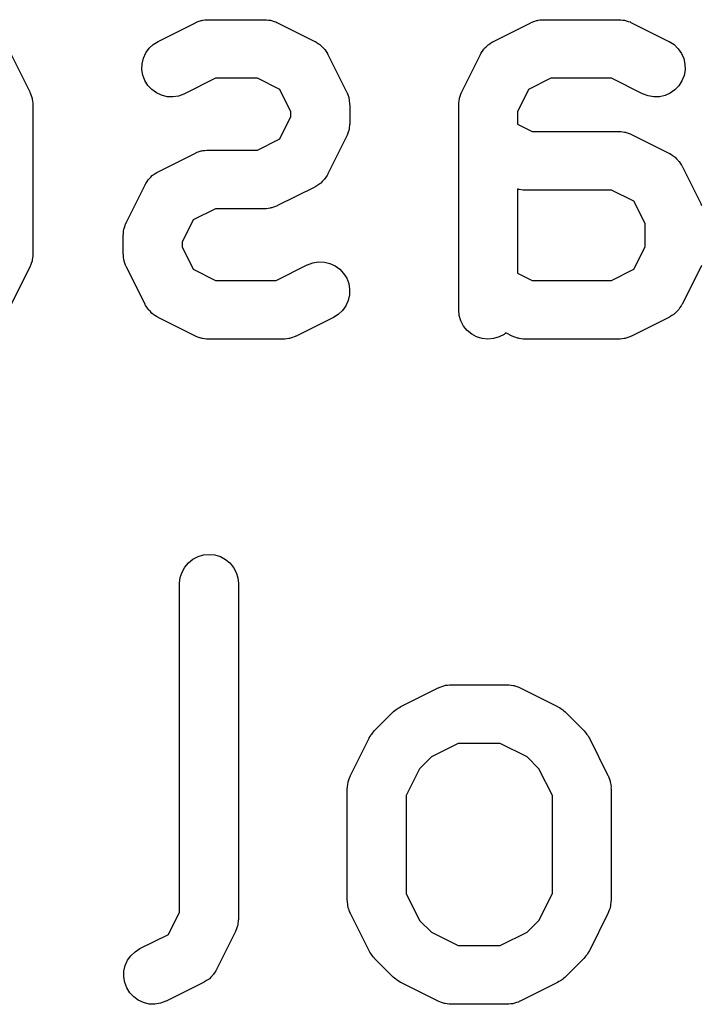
# Model space of a CAD drawing. Extents: x 3.332 to 3.967, y -2.44 to -1.803.
# Tile 4 of 10: x 3.597 to 3.665, y -2.439 to -2.34. Entities that reach past the tile are written whole.
import ezdxf

# ---------------------------------------------------------------- set-up
doc = ezdxf.new("R2010")
doc.units = 0
doc.header["$MEASUREMENT"] = 0
doc.layers.add('BLACK', color=7, linetype='CONTINUOUS')

msp = doc.modelspace()

# ---------------------------------------------------------------- linework, layer by layer
at = {"layer": 'BLACK', "linetype": 'CONTINUOUS'}
for p, q in [((3.61069, -2.34178), (3.61444, -2.33991)), ((3.61444, -2.33991), (3.61447, -2.33989)), ((3.61447, -2.33989), (3.61456, -2.33986)), ((3.61456, -2.33986), (3.61463, -2.33982)), ((3.61463, -2.33982), (3.61483, -2.33976)), ((3.61483, -2.33976), (3.61501, -2.33969)), ((3.61501, -2.33969), (3.6151, -2.33968)), ((3.6151, -2.33968), (3.61518, -2.33965)), ((3.61518, -2.33965), (3.61538, -2.33963)), ((3.61538, -2.33963), (3.61558, -2.3396)), ((3.61558, -2.3396), (3.61567, -2.3396)), ((3.61567, -2.3396), (3.61576, -2.3396)), ((3.61576, -2.3396), (3.62138, -2.3396)), ((3.62138, -2.3396), (3.62142, -2.3396)), ((3.62142, -2.3396), (3.62151, -2.33961)), ((3.62151, -2.33961), (3.6216, -2.3396)), ((3.6216, -2.3396), (3.6218, -2.33964)), ((3.6218, -2.33964), (3.622, -2.33966)), ((3.622, -2.33966), (3.62208, -2.33969)), ((3.62208, -2.33969), (3.62216, -2.3397)), ((3.62216, -2.3397), (3.62235, -2.33977)), ((3.62235, -2.33977), (3.62254, -2.33983)), ((3.62254, -2.33983), (3.62262, -2.33988)), ((3.62262, -2.33988), (3.6227, -2.33991)), ((3.6227, -2.33991), (3.62645, -2.34178)), ((3.64443, -2.34178), (3.64818, -2.33991)), ((3.64818, -2.33991), (3.64822, -2.33989)), ((3.64822, -2.33989), (3.6483, -2.33986)), ((3.6483, -2.33986), (3.64838, -2.33982)), ((3.64838, -2.33982), (3.64857, -2.33976)), ((3.64857, -2.33976), (3.64876, -2.33969)), ((3.64876, -2.33969), (3.64885, -2.33968)), ((3.64885, -2.33968), (3.64893, -2.33965)), ((3.64893, -2.33965), (3.64913, -2.33963)), ((3.64913, -2.33963), (3.64933, -2.3396)), ((3.64933, -2.3396), (3.64942, -2.3396)), ((3.64942, -2.3396), (3.6495, -2.3396)), ((3.6495, -2.3396), (3.657, -2.3396)), ((3.657, -2.3396), (3.65704, -2.3396)), ((3.65704, -2.3396), (3.65713, -2.33961)), ((3.65713, -2.33961), (3.65722, -2.3396)), ((3.65722, -2.3396), (3.65742, -2.33964)), ((3.65742, -2.33964), (3.65762, -2.33966)), ((3.65762, -2.33966), (3.6577, -2.33969)), ((3.6577, -2.33969), (3.65778, -2.3397)), ((3.65778, -2.3397), (3.65797, -2.33977)), ((3.65797, -2.33977), (3.65817, -2.33983)), ((3.65817, -2.33983), (3.65824, -2.33988)), ((3.65824, -2.33988), (3.65832, -2.33991)), ((3.65832, -2.33991), (3.66207, -2.34178)), ((3.60978, -2.34248), (3.6102, -2.34209)), ((3.6102, -2.34209), (3.61069, -2.34178)), ((3.62645, -2.34178), (3.62649, -2.3418)), ((3.62649, -2.3418), (3.62654, -2.34184)), ((3.62654, -2.34184), (3.6266, -2.34186)), ((3.6266, -2.34186), (3.62678, -2.34199)), ((3.62678, -2.34199), (3.62697, -2.34211)), ((3.62697, -2.34211), (3.62702, -2.34216)), ((3.62702, -2.34216), (3.62707, -2.3422)), ((3.62707, -2.3422), (3.62722, -2.34236)), ((3.64369, -2.34233), (3.64385, -2.34217)), ((3.64385, -2.34217), (3.6439, -2.34213)), ((3.6439, -2.34213), (3.64395, -2.34209)), ((3.64395, -2.34209), (3.64414, -2.34197)), ((3.64414, -2.34197), (3.64432, -2.34184)), ((3.64432, -2.34184), (3.64438, -2.34182)), ((3.64438, -2.34182), (3.64443, -2.34178)), ((3.66207, -2.34178), (3.66211, -2.3418)), ((3.66211, -2.3418), (3.66259, -2.34211)), ((3.66259, -2.34211), (3.66301, -2.34252)), ((3.5959, -2.3431), (3.59778, -2.34685)), ((3.60921, -2.34348), (3.60945, -2.34295)), ((3.60945, -2.34295), (3.60978, -2.34248)), ((3.62722, -2.34236), (3.62739, -2.34252)), ((3.62739, -2.34252), (3.62742, -2.34257)), ((3.62742, -2.34257), (3.62747, -2.34261)), ((3.62747, -2.34261), (3.62759, -2.3428)), ((3.62759, -2.3428), (3.62771, -2.34299)), ((3.62771, -2.34299), (3.62774, -2.34305)), ((3.62774, -2.34305), (3.62777, -2.3431)), ((3.62777, -2.3431), (3.62965, -2.34685)), ((3.64124, -2.34685), (3.64311, -2.3431)), ((3.64311, -2.3431), (3.64313, -2.34307)), ((3.64313, -2.34307), (3.64317, -2.34301)), ((3.64317, -2.34301), (3.64319, -2.34295)), ((3.64319, -2.34295), (3.64332, -2.34277)), ((3.64332, -2.34277), (3.64344, -2.34258)), ((3.64344, -2.34258), (3.64349, -2.34254)), ((3.64349, -2.34254), (3.64353, -2.34248)), ((3.64353, -2.34248), (3.64369, -2.34233)), ((3.66301, -2.34252), (3.66333, -2.34299)), ((3.66333, -2.34299), (3.66356, -2.34352)), ((3.60906, -2.34462), (3.60908, -2.34404)), ((3.60908, -2.34404), (3.60921, -2.34348)), ((3.66356, -2.34352), (3.66368, -2.34408)), ((3.66368, -2.34408), (3.6637, -2.34466)), ((3.60916, -2.34519), (3.60906, -2.34462)), ((3.60936, -2.34572), (3.60916, -2.34519)), ((3.66359, -2.34522), (3.66338, -2.34576)), ((3.6637, -2.34466), (3.66359, -2.34522)), ((3.60966, -2.34621), (3.60936, -2.34572)), ((3.61005, -2.34664), (3.60966, -2.34621)), ((3.61645, -2.3455), (3.61333, -2.34706)), ((3.62068, -2.3455), (3.61645, -2.3455)), ((3.62293, -2.34662), (3.62068, -2.3455)), ((3.6502, -2.3455), (3.64795, -2.34662)), ((3.65631, -2.3455), (3.6502, -2.3455)), ((3.65943, -2.34706), (3.65631, -2.3455)), ((3.66338, -2.34576), (3.66307, -2.34625)), ((3.59778, -2.34685), (3.59779, -2.34689)), ((3.59779, -2.34689), (3.59782, -2.34697)), ((3.59782, -2.34697), (3.59786, -2.34705)), ((3.59786, -2.34705), (3.59792, -2.34724)), ((3.61052, -2.34697), (3.61005, -2.34664)), ((3.61104, -2.34721), (3.61052, -2.34697)), ((3.61329, -2.34708), (3.61275, -2.34728)), ((3.61333, -2.34706), (3.61329, -2.34708)), ((3.62405, -2.34887), (3.62293, -2.34662)), ((3.62965, -2.34685), (3.62967, -2.34689)), ((3.62967, -2.34689), (3.6297, -2.34697)), ((3.6297, -2.34697), (3.62974, -2.34705)), ((3.62974, -2.34705), (3.62979, -2.34724)), ((3.64103, -2.34739), (3.6411, -2.3472)), ((3.6411, -2.3472), (3.64116, -2.34701)), ((3.64116, -2.34701), (3.64121, -2.34693)), ((3.64121, -2.34693), (3.64124, -2.34685)), ((3.64795, -2.34662), (3.64683, -2.34887)), ((3.65997, -2.34727), (3.65943, -2.34706)), ((3.6622, -2.34699), (3.66168, -2.34723)), ((3.66267, -2.34666), (3.6622, -2.34699)), ((3.66307, -2.34625), (3.66267, -2.34666)), ((3.59792, -2.34724), (3.59799, -2.34743)), ((3.59799, -2.34743), (3.59801, -2.34752)), ((3.59801, -2.34752), (3.59803, -2.3476)), ((3.59803, -2.3476), (3.59805, -2.3478)), ((3.59805, -2.3478), (3.59808, -2.348)), ((3.59808, -2.348), (3.59808, -2.34809)), ((3.59808, -2.34809), (3.59809, -2.34817)), ((3.59809, -2.34817), (3.59809, -2.36317)), ((3.61161, -2.34735), (3.61104, -2.34721)), ((3.61218, -2.34737), (3.61161, -2.34735)), ((3.61275, -2.34728), (3.61218, -2.34737)), ((3.62979, -2.34724), (3.62986, -2.34743)), ((3.62986, -2.34743), (3.62988, -2.34752)), ((3.62988, -2.34752), (3.6299, -2.3476)), ((3.6299, -2.3476), (3.62992, -2.3478)), ((3.62992, -2.3478), (3.62995, -2.348)), ((3.62995, -2.348), (3.62995, -2.34809)), ((3.62995, -2.34809), (3.62996, -2.34817)), ((3.62996, -2.34817), (3.62996, -2.35005)), ((3.64093, -2.34796), (3.64097, -2.34776)), ((3.64094, -2.34804), (3.64093, -2.34796)), ((3.64093, -2.34813), (3.64094, -2.34804)), ((3.64093, -2.34817), (3.64093, -2.34813)), ((3.64093, -2.36879), (3.64093, -2.34817)), ((3.64097, -2.34776), (3.64099, -2.34756)), ((3.64099, -2.34756), (3.64102, -2.34748)), ((3.64102, -2.34748), (3.64103, -2.34739)), ((3.66054, -2.34737), (3.65997, -2.34727)), ((3.66111, -2.34735), (3.66054, -2.34737)), ((3.66168, -2.34723), (3.66111, -2.34735)), ((3.62405, -2.34935), (3.62405, -2.34887)), ((3.64683, -2.34887), (3.64683, -2.3501)), ((3.62293, -2.3516), (3.62405, -2.34935)), ((3.62996, -2.35009), (3.62995, -2.35017)), ((3.62995, -2.35017), (3.62995, -2.35026)), ((3.62996, -2.35005), (3.62996, -2.35009)), ((3.64683, -2.3501), (3.64833, -2.35084)), ((3.62978, -2.35102), (3.62972, -2.35121)), ((3.62985, -2.35083), (3.62978, -2.35102)), ((3.62987, -2.35074), (3.62985, -2.35083)), ((3.62989, -2.35066), (3.62987, -2.35074)), ((3.62992, -2.35046), (3.62989, -2.35066)), ((3.62995, -2.35026), (3.62992, -2.35046)), ((3.64833, -2.35084), (3.657, -2.35084)), ((3.657, -2.35084), (3.65704, -2.35084)), ((3.65704, -2.35084), (3.65713, -2.35085)), ((3.65713, -2.35085), (3.65722, -2.35085)), ((3.65722, -2.35085), (3.65742, -2.35089)), ((3.65742, -2.35089), (3.65762, -2.35091)), ((3.65762, -2.35091), (3.6577, -2.35093)), ((3.6577, -2.35093), (3.65778, -2.35095)), ((3.65778, -2.35095), (3.65797, -2.35102)), ((3.65797, -2.35102), (3.65817, -2.35108)), ((3.65817, -2.35108), (3.65824, -2.35112)), ((3.65824, -2.35112), (3.65832, -2.35116)), ((3.65832, -2.35116), (3.66207, -2.35303)), ((3.62068, -2.35272), (3.62293, -2.3516)), ((3.62965, -2.35137), (3.62777, -2.35512)), ((3.62968, -2.35129), (3.62965, -2.35137)), ((3.62972, -2.35121), (3.62968, -2.35129)), ((3.61069, -2.3549), (3.61444, -2.35303)), ((3.61444, -2.35303), (3.61447, -2.35301)), ((3.61447, -2.35301), (3.61456, -2.35298)), ((3.61456, -2.35298), (3.61463, -2.35294)), ((3.61463, -2.35294), (3.61483, -2.35288)), ((3.61483, -2.35288), (3.61501, -2.35281)), ((3.61501, -2.35281), (3.6151, -2.3528)), ((3.6151, -2.3528), (3.61518, -2.35277)), ((3.61518, -2.35277), (3.61538, -2.35275)), ((3.61538, -2.35275), (3.61558, -2.35272)), ((3.61558, -2.35272), (3.61567, -2.35273)), ((3.61567, -2.35273), (3.61576, -2.35272)), ((3.61576, -2.35272), (3.62068, -2.35272)), ((3.66207, -2.35303), (3.66211, -2.35305)), ((3.66211, -2.35305), (3.66216, -2.35308)), ((3.66216, -2.35308), (3.66222, -2.35311)), ((3.66222, -2.35311), (3.6624, -2.35324)), ((3.6624, -2.35324), (3.66259, -2.35336)), ((3.66259, -2.35336), (3.66264, -2.35341)), ((3.66264, -2.35341), (3.66269, -2.35344)), ((3.66269, -2.35344), (3.66284, -2.35361)), ((3.66284, -2.35361), (3.66301, -2.35376)), ((3.66301, -2.35376), (3.66304, -2.35382)), ((3.66304, -2.35382), (3.66309, -2.35386)), ((3.66309, -2.35386), (3.66321, -2.35405)), ((3.66321, -2.35405), (3.66333, -2.35424)), ((3.6102, -2.35521), (3.61039, -2.35509)), ((3.61039, -2.35509), (3.61057, -2.35496)), ((3.61057, -2.35496), (3.61063, -2.35494)), ((3.61063, -2.35494), (3.61069, -2.3549)), ((3.62777, -2.35512), (3.62775, -2.35515)), ((3.66333, -2.35424), (3.66336, -2.3543)), ((3.66336, -2.3543), (3.66339, -2.35435)), ((3.66339, -2.35435), (3.66527, -2.3581)), ((3.60942, -2.35614), (3.60945, -2.35608)), ((3.60945, -2.35608), (3.60958, -2.35589)), ((3.60958, -2.35589), (3.6097, -2.35571)), ((3.6097, -2.35571), (3.60974, -2.35566)), ((3.60974, -2.35566), (3.60978, -2.35561)), ((3.60978, -2.35561), (3.60994, -2.35545)), ((3.60994, -2.35545), (3.6101, -2.35529)), ((3.6101, -2.35529), (3.61015, -2.35526)), ((3.61015, -2.35526), (3.6102, -2.35521)), ((3.62699, -2.35609), (3.62694, -2.35613)), ((3.62704, -2.35605), (3.62699, -2.35609)), ((3.62719, -2.35589), (3.62704, -2.35605)), ((3.62736, -2.35573), (3.62719, -2.35589)), ((3.6274, -2.35568), (3.62736, -2.35573)), ((3.62744, -2.35564), (3.6274, -2.35568)), ((3.62756, -2.35545), (3.62744, -2.35564)), ((3.62769, -2.35527), (3.62756, -2.35545)), ((3.62772, -2.35521), (3.62769, -2.35527)), ((3.62775, -2.35515), (3.62772, -2.35521)), ((3.60749, -2.35997), (3.60937, -2.35623)), ((3.60937, -2.35623), (3.60939, -2.35619)), ((3.60939, -2.35619), (3.60942, -2.35614)), ((3.62645, -2.35644), (3.6227, -2.35831)), ((3.62651, -2.3564), (3.62645, -2.35644)), ((3.62656, -2.35638), (3.62651, -2.3564)), ((3.62675, -2.35625), (3.62656, -2.35638)), ((3.62694, -2.35613), (3.62675, -2.35625)), ((3.64685, -2.35664), (3.64683, -2.35664)), ((3.64683, -2.35664), (3.64683, -2.36509)), ((3.64693, -2.35666), (3.64685, -2.35664)), ((3.64701, -2.35668), (3.64693, -2.35666)), ((3.64721, -2.35671), (3.64701, -2.35668)), ((3.64741, -2.35674), (3.64721, -2.35671)), ((3.6475, -2.35674), (3.64741, -2.35674)), ((3.64759, -2.35675), (3.6475, -2.35674)), ((3.64763, -2.35675), (3.64759, -2.35675)), ((3.65631, -2.35675), (3.64763, -2.35675)), ((3.65855, -2.35787), (3.65631, -2.35675)), ((3.65967, -2.36012), (3.65855, -2.35787)), ((3.66527, -2.3581), (3.66529, -2.35814)), ((3.61645, -2.35862), (3.61421, -2.35975)), ((3.62138, -2.35862), (3.61645, -2.35862)), ((3.62147, -2.35862), (3.62138, -2.35862)), ((3.62155, -2.35862), (3.62147, -2.35862)), ((3.62175, -2.35859), (3.62155, -2.35862)), ((3.62196, -2.35857), (3.62175, -2.35859)), ((3.62204, -2.35854), (3.62196, -2.35857)), ((3.62212, -2.35853), (3.62204, -2.35854)), ((3.62231, -2.35846), (3.62212, -2.35853)), ((3.62251, -2.3584), (3.62231, -2.35846)), ((3.62258, -2.35836), (3.62251, -2.3584)), ((3.62267, -2.35833), (3.62258, -2.35836)), ((3.6227, -2.35831), (3.62267, -2.35833)), ((3.66529, -2.35814), (3.66532, -2.35822)), ((3.66532, -2.35822), (3.66536, -2.3583)), ((3.60742, -2.36013), (3.60746, -2.36006)), ((3.60746, -2.36006), (3.60749, -2.35997)), ((3.61421, -2.35975), (3.61309, -2.36199)), ((3.60719, -2.36108), (3.60722, -2.36088)), ((3.60722, -2.36088), (3.60724, -2.36068)), ((3.60724, -2.36068), (3.60727, -2.3606)), ((3.60727, -2.3606), (3.60729, -2.36051)), ((3.60729, -2.36051), (3.60736, -2.36032)), ((3.60736, -2.36032), (3.60742, -2.36013)), ((3.65967, -2.36247), (3.65967, -2.36012)), ((3.60718, -2.36125), (3.60719, -2.36117)), ((3.60718, -2.3613), (3.60718, -2.36125)), ((3.60718, -2.36317), (3.60718, -2.3613)), ((3.60719, -2.36117), (3.60719, -2.36108)), ((3.61309, -2.36199), (3.61309, -2.36247)), ((3.61309, -2.36247), (3.61421, -2.36472)), ((3.65855, -2.36472), (3.65967, -2.36247)), ((3.59798, -2.36395), (3.59791, -2.36414)), ((3.598, -2.36387), (3.59798, -2.36395)), ((3.59802, -2.36378), (3.598, -2.36387)), ((3.59805, -2.36358), (3.59802, -2.36378)), ((3.59808, -2.36338), (3.59805, -2.36358)), ((3.59809, -2.36321), (3.59808, -2.3633)), ((3.59808, -2.3633), (3.59808, -2.36338)), ((3.59809, -2.36317), (3.59809, -2.36321)), ((3.60719, -2.36326), (3.60718, -2.36317)), ((3.60719, -2.36334), (3.60719, -2.36326)), ((3.60722, -2.36354), (3.60719, -2.36334)), ((3.60724, -2.36374), (3.60722, -2.36354)), ((3.60726, -2.36383), (3.60724, -2.36374)), ((3.60728, -2.36391), (3.60726, -2.36383)), ((3.60734, -2.3641), (3.60728, -2.36391)), ((3.62626, -2.36406), (3.62683, -2.36397)), ((3.62683, -2.36397), (3.62741, -2.36399)), ((3.62741, -2.36399), (3.62797, -2.36413)), ((3.59778, -2.36449), (3.5959, -2.36824)), ((3.59781, -2.36441), (3.59778, -2.36449)), ((3.59785, -2.36433), (3.59781, -2.36441)), ((3.59791, -2.36414), (3.59785, -2.36433)), ((3.6074, -2.3643), (3.60734, -2.3641)), ((3.60744, -2.36437), (3.6074, -2.3643)), ((3.60747, -2.36445), (3.60744, -2.36437)), ((3.60749, -2.36449), (3.60747, -2.36445)), ((3.60937, -2.36824), (3.60749, -2.36449)), ((3.61421, -2.36472), (3.61645, -2.36584)), ((3.62256, -2.36584), (3.62569, -2.36428)), ((3.62569, -2.36428), (3.62572, -2.36426)), ((3.62572, -2.36426), (3.62626, -2.36406)), ((3.62797, -2.36413), (3.62849, -2.36437)), ((3.62849, -2.36437), (3.62896, -2.36471)), ((3.62896, -2.36471), (3.62935, -2.36513)), ((3.65631, -2.36584), (3.65855, -2.36472)), ((3.66527, -2.36449), (3.66339, -2.36824)), ((3.6653, -2.36441), (3.66527, -2.36449)), ((3.66534, -2.36433), (3.6653, -2.36441)), ((3.61645, -2.36584), (3.62256, -2.36584)), ((3.62935, -2.36513), (3.62966, -2.36562)), ((3.62966, -2.36562), (3.62986, -2.36616)), ((3.64683, -2.36509), (3.64833, -2.36584)), ((3.64833, -2.36584), (3.65631, -2.36584)), ((3.62986, -2.36616), (3.62995, -2.36673)), ((3.62995, -2.36673), (3.62993, -2.3673)), ((3.6298, -2.36786), (3.62957, -2.36839)), ((3.62993, -2.3673), (3.6298, -2.36786)), ((3.6094, -2.36829), (3.60937, -2.36824)), ((3.60943, -2.36835), (3.6094, -2.36829)), ((3.60955, -2.36854), (3.60943, -2.36835)), ((3.60967, -2.36873), (3.60955, -2.36854)), ((3.60972, -2.36877), (3.60967, -2.36873)), ((3.60975, -2.36883), (3.60972, -2.36877)), ((3.60991, -2.36898), (3.60975, -2.36883)), ((3.61007, -2.36915), (3.60991, -2.36898)), ((3.62923, -2.36886), (3.62881, -2.36925)), ((3.62957, -2.36839), (3.62923, -2.36886)), ((3.64098, -2.36937), (3.64093, -2.36879)), ((3.66298, -2.36886), (3.66282, -2.36901)), ((3.66302, -2.36881), (3.66298, -2.36886)), ((3.66306, -2.36876), (3.66302, -2.36881)), ((3.66318, -2.36857), (3.66306, -2.36876)), ((3.66331, -2.36839), (3.66318, -2.36857)), ((3.66334, -2.36833), (3.66331, -2.36839)), ((3.66337, -2.36828), (3.66334, -2.36833)), ((3.66339, -2.36824), (3.66337, -2.36828)), ((3.61012, -2.36918), (3.61007, -2.36915)), ((3.61017, -2.36923), (3.61012, -2.36918)), ((3.61036, -2.36935), (3.61017, -2.36923)), ((3.61054, -2.36948), (3.61036, -2.36935)), ((3.6106, -2.36951), (3.61054, -2.36948)), ((3.61065, -2.36954), (3.6106, -2.36951)), ((3.61069, -2.36956), (3.61065, -2.36954)), ((3.61444, -2.37144), (3.61069, -2.36956)), ((3.62833, -2.36956), (3.62458, -2.37144)), ((3.62881, -2.36925), (3.62833, -2.36956)), ((3.64115, -2.36992), (3.64098, -2.36937)), ((3.64142, -2.37043), (3.64115, -2.36992)), ((3.66207, -2.36956), (3.65832, -2.37144)), ((3.66213, -2.36953), (3.66207, -2.36956)), ((3.66218, -2.3695), (3.66213, -2.36953)), ((3.66237, -2.36937), (3.66218, -2.3695)), ((3.66256, -2.36925), (3.66237, -2.36937)), ((3.66261, -2.36921), (3.66256, -2.36925)), ((3.66266, -2.36917), (3.66261, -2.36921)), ((3.66282, -2.36901), (3.66266, -2.36917)), ((3.64178, -2.37088), (3.64142, -2.37043)), ((3.64223, -2.37124), (3.64178, -2.37088)), ((3.61452, -2.37147), (3.61444, -2.37144)), ((3.61459, -2.37151), (3.61452, -2.37147)), ((3.61479, -2.37157), (3.61459, -2.37151)), ((3.61497, -2.37164), (3.61479, -2.37157)), ((3.61506, -2.37166), (3.61497, -2.37164)), ((3.61514, -2.37168), (3.61506, -2.37166)), ((3.61534, -2.37171), (3.61514, -2.37168)), ((3.61554, -2.37174), (3.61534, -2.37171)), ((3.61563, -2.37174), (3.61554, -2.37174)), ((3.61572, -2.37175), (3.61563, -2.37174)), ((3.61576, -2.37175), (3.61572, -2.37175)), ((3.62326, -2.37175), (3.61576, -2.37175)), ((3.62334, -2.37174), (3.62326, -2.37175)), ((3.62343, -2.37174), (3.62334, -2.37174)), ((3.62363, -2.37171), (3.62343, -2.37174)), ((3.62383, -2.37169), (3.62363, -2.37171)), ((3.62391, -2.37167), (3.62383, -2.37169)), ((3.624, -2.37165), (3.62391, -2.37167)), ((3.62419, -2.37158), (3.624, -2.37165)), ((3.62438, -2.37152), (3.62419, -2.37158)), ((3.62446, -2.37148), (3.62438, -2.37152)), ((3.62454, -2.37145), (3.62446, -2.37148)), ((3.62458, -2.37144), (3.62454, -2.37145)), ((3.64273, -2.37152), (3.64223, -2.37124)), ((3.64329, -2.37169), (3.64273, -2.37152)), ((3.64386, -2.37175), (3.64329, -2.37169)), ((3.64443, -2.37169), (3.64386, -2.37175)), ((3.64498, -2.37153), (3.64443, -2.37169)), ((3.6455, -2.37127), (3.64498, -2.37153)), ((3.64568, -2.37112), (3.6455, -2.37127)), ((3.64631, -2.37144), (3.64568, -2.37112)), ((3.64639, -2.37147), (3.64631, -2.37144)), ((3.64647, -2.37151), (3.64639, -2.37147)), ((3.64666, -2.37157), (3.64647, -2.37151)), ((3.64685, -2.37164), (3.64666, -2.37157)), ((3.64693, -2.37166), (3.64685, -2.37164)), ((3.64701, -2.37168), (3.64693, -2.37166)), ((3.64721, -2.37171), (3.64701, -2.37168)), ((3.64741, -2.37174), (3.64721, -2.37171)), ((3.6475, -2.37174), (3.64741, -2.37174)), ((3.64759, -2.37175), (3.6475, -2.37174)), ((3.64763, -2.37175), (3.64759, -2.37175)), ((3.657, -2.37175), (3.64763, -2.37175)), ((3.65709, -2.37174), (3.657, -2.37175)), ((3.65718, -2.37174), (3.65709, -2.37174)), ((3.65737, -2.37171), (3.65718, -2.37174)), ((3.65758, -2.37169), (3.65737, -2.37171)), ((3.65766, -2.37167), (3.65758, -2.37169)), ((3.65774, -2.37165), (3.65766, -2.37167)), ((3.65793, -2.37158), (3.65774, -2.37165)), ((3.65813, -2.37152), (3.65793, -2.37158)), ((3.6582, -2.37148), (3.65813, -2.37152)), ((3.65829, -2.37145), (3.6582, -2.37148)), ((3.65832, -2.37144), (3.65829, -2.37145)), ((3.61419, -2.39388), (3.6147, -2.39362)), ((3.6147, -2.39362), (3.61525, -2.39345)), ((3.61525, -2.39345), (3.61582, -2.3934)), ((3.61582, -2.3934), (3.6164, -2.39346)), ((3.6164, -2.39346), (3.61695, -2.39363)), ((3.61695, -2.39363), (3.61746, -2.39391)), ((3.61309, -2.39519), (3.61337, -2.39469)), ((3.61337, -2.39469), (3.61374, -2.39424)), ((3.61374, -2.39424), (3.61419, -2.39388)), ((3.61746, -2.39391), (3.6179, -2.39427)), ((3.6179, -2.39427), (3.61826, -2.39472)), ((3.61826, -2.39472), (3.61853, -2.39523)), ((3.61285, -2.39631), (3.61292, -2.39574)), ((3.61292, -2.39574), (3.61309, -2.39519)), ((3.61853, -2.39523), (3.6187, -2.39578)), ((3.61285, -2.39635), (3.61285, -2.39631)), ((3.61285, -2.4294), (3.61285, -2.39635)), ((3.6187, -2.39578), (3.61876, -2.39635)), ((3.61876, -2.39635), (3.61876, -2.4301)), ((3.63924, -2.40669), (3.63943, -2.40662)), ((3.63943, -2.40662), (3.63952, -2.40661)), ((3.63952, -2.40661), (3.6396, -2.40658)), ((3.6396, -2.40658), (3.6398, -2.40656)), ((3.6398, -2.40656), (3.64, -2.40653)), ((3.64, -2.40653), (3.64009, -2.40653)), ((3.64009, -2.40653), (3.64018, -2.40652)), ((3.64018, -2.40652), (3.6458, -2.40652)), ((3.6458, -2.40652), (3.64584, -2.40652)), ((3.64584, -2.40652), (3.64593, -2.40653)), ((3.64593, -2.40653), (3.64601, -2.40653)), ((3.64601, -2.40653), (3.64621, -2.40657)), ((3.64621, -2.40657), (3.64641, -2.40659)), ((3.64641, -2.40659), (3.6465, -2.40661)), ((3.6465, -2.40661), (3.64658, -2.40663)), ((3.64658, -2.40663), (3.64677, -2.4067)), ((3.63511, -2.40871), (3.63886, -2.40684)), ((3.63886, -2.40684), (3.63889, -2.40682)), ((3.63889, -2.40682), (3.63897, -2.40679)), ((3.63897, -2.40679), (3.63905, -2.40675)), ((3.63905, -2.40675), (3.63924, -2.40669)), ((3.64677, -2.4067), (3.64696, -2.40676)), ((3.64696, -2.40676), (3.64704, -2.4068)), ((3.64704, -2.4068), (3.64712, -2.40684)), ((3.64712, -2.40684), (3.65087, -2.40871)), ((3.63246, -2.41114), (3.63434, -2.40926)), ((3.63434, -2.40926), (3.63437, -2.40923)), ((3.63437, -2.40923), (3.6345, -2.40913)), ((3.6345, -2.40913), (3.63462, -2.40902)), ((3.63462, -2.40902), (3.63472, -2.40895)), ((3.63472, -2.40895), (3.63482, -2.40888)), ((3.63482, -2.40888), (3.63497, -2.4088)), ((3.63497, -2.4088), (3.63511, -2.40871)), ((3.65087, -2.40871), (3.65091, -2.40873)), ((3.65091, -2.40873), (3.65105, -2.40882)), ((3.65105, -2.40882), (3.65119, -2.4089)), ((3.65119, -2.4089), (3.65129, -2.40898)), ((3.65129, -2.40898), (3.65139, -2.40904)), ((3.65139, -2.40904), (3.65151, -2.40916)), ((3.65151, -2.40916), (3.65164, -2.40926)), ((3.65164, -2.40926), (3.65351, -2.41114)), ((3.63202, -2.41173), (3.6321, -2.41158)), ((3.6321, -2.41158), (3.63218, -2.41149)), ((3.63218, -2.41149), (3.63224, -2.41139)), ((3.63224, -2.41139), (3.63236, -2.41127)), ((3.63236, -2.41127), (3.63246, -2.41114)), ((3.65351, -2.41114), (3.65354, -2.41117)), ((3.65354, -2.41117), (3.65365, -2.4113)), ((3.65365, -2.4113), (3.65376, -2.41142)), ((3.65376, -2.41142), (3.65382, -2.41152)), ((3.65382, -2.41152), (3.6539, -2.41162)), ((3.63004, -2.41566), (3.63191, -2.41191)), ((3.63191, -2.41191), (3.63193, -2.41187)), ((3.63193, -2.41187), (3.63202, -2.41173)), ((3.64087, -2.41243), (3.63818, -2.41378)), ((3.6451, -2.41243), (3.64087, -2.41243)), ((3.6478, -2.41378), (3.6451, -2.41243)), ((3.6539, -2.41162), (3.65398, -2.41177)), ((3.65398, -2.41177), (3.65407, -2.41191)), ((3.65407, -2.41191), (3.65594, -2.41566)), ((3.63818, -2.41378), (3.63698, -2.41498)), ((3.649, -2.41498), (3.6478, -2.41378)), ((3.63698, -2.41498), (3.63563, -2.41767)), ((3.65035, -2.41767), (3.649, -2.41498)), ((3.62973, -2.41676), (3.62977, -2.41656)), ((3.62977, -2.41656), (3.62979, -2.41636)), ((3.62979, -2.41636), (3.62982, -2.41628)), ((3.62982, -2.41628), (3.62983, -2.41619)), ((3.62983, -2.41619), (3.6299, -2.416)), ((3.6299, -2.416), (3.62996, -2.41581)), ((3.62996, -2.41581), (3.63001, -2.41574)), ((3.63001, -2.41574), (3.63004, -2.41566)), ((3.65594, -2.41566), (3.65596, -2.41569)), ((3.65596, -2.41569), (3.65599, -2.41577)), ((3.65599, -2.41577), (3.65603, -2.41585)), ((3.65603, -2.41585), (3.65609, -2.41604)), ((3.65609, -2.41604), (3.65616, -2.41623)), ((3.65616, -2.41623), (3.65617, -2.41632)), ((3.65617, -2.41632), (3.6562, -2.4164)), ((3.6562, -2.4164), (3.65622, -2.4166)), ((3.62972, -2.41693), (3.62973, -2.41685)), ((3.62972, -2.41698), (3.62972, -2.41693)), ((3.62972, -2.42822), (3.62972, -2.41698)), ((3.62973, -2.41685), (3.62973, -2.41676)), ((3.65622, -2.4166), (3.65625, -2.4168)), ((3.65625, -2.4168), (3.65624, -2.41689)), ((3.65624, -2.41689), (3.65625, -2.41698)), ((3.65625, -2.41698), (3.65625, -2.42822)), ((3.63563, -2.41767), (3.63563, -2.42753)), ((3.65035, -2.42753), (3.65035, -2.41767)), ((3.62973, -2.42831), (3.62972, -2.42822)), ((3.62973, -2.4284), (3.62973, -2.42831)), ((3.62976, -2.4286), (3.62973, -2.4284)), ((3.63563, -2.42753), (3.63698, -2.43023)), ((3.649, -2.43023), (3.65035, -2.42753)), ((3.65624, -2.42844), (3.65621, -2.42864)), ((3.65625, -2.42827), (3.65624, -2.42835)), ((3.65624, -2.42835), (3.65624, -2.42844)), ((3.65625, -2.42822), (3.65625, -2.42827)), ((3.61173, -2.43165), (3.61285, -2.4294)), ((3.62978, -2.4288), (3.62976, -2.4286)), ((3.62981, -2.42888), (3.62978, -2.4288)), ((3.62982, -2.42897), (3.62981, -2.42888)), ((3.62989, -2.42916), (3.62982, -2.42897)), ((3.62995, -2.42935), (3.62989, -2.42916)), ((3.62999, -2.42943), (3.62995, -2.42935)), ((3.63002, -2.42951), (3.62999, -2.42943)), ((3.65601, -2.42939), (3.65597, -2.42946)), ((3.65607, -2.4292), (3.65601, -2.42939)), ((3.65615, -2.42901), (3.65607, -2.4292)), ((3.65616, -2.42892), (3.65615, -2.42901)), ((3.65619, -2.42884), (3.65616, -2.42892)), ((3.65621, -2.42864), (3.65619, -2.42884)), ((3.61875, -2.43031), (3.61871, -2.43051)), ((3.61876, -2.43014), (3.61875, -2.43023)), ((3.61875, -2.43023), (3.61875, -2.43031)), ((3.61876, -2.4301), (3.61876, -2.43014)), ((3.63004, -2.42955), (3.63002, -2.42951)), ((3.63191, -2.43329), (3.63004, -2.42955)), ((3.63698, -2.43023), (3.63818, -2.43142)), ((3.6478, -2.43142), (3.649, -2.43023)), ((3.65594, -2.42955), (3.65407, -2.43329)), ((3.65597, -2.42946), (3.65594, -2.42955)), ((3.61845, -2.43142), (3.61657, -2.43517)), ((3.61848, -2.43134), (3.61845, -2.43142)), ((3.61852, -2.43126), (3.61848, -2.43134)), ((3.61858, -2.43107), (3.61852, -2.43126)), ((3.61865, -2.43088), (3.61858, -2.43107)), ((3.61867, -2.4308), (3.61865, -2.43088)), ((3.61869, -2.43071), (3.61867, -2.4308)), ((3.61871, -2.43051), (3.61869, -2.43071)), ((3.63818, -2.43142), (3.64087, -2.43277)), ((3.6451, -2.43277), (3.6478, -2.43142)), ((3.60886, -2.43308), (3.61173, -2.43165)), ((3.60795, -2.43379), (3.60837, -2.43339)), ((3.60837, -2.43339), (3.60886, -2.43308)), ((3.632, -2.43344), (3.63191, -2.43329)), ((3.64087, -2.43277), (3.6451, -2.43277)), ((3.65405, -2.43333), (3.65396, -2.43347)), ((3.65407, -2.43329), (3.65405, -2.43333)), ((3.60738, -2.43478), (3.60762, -2.43425)), ((3.60762, -2.43425), (3.60795, -2.43379)), ((3.63208, -2.43358), (3.632, -2.43344)), ((3.63215, -2.43368), (3.63208, -2.43358)), ((3.63222, -2.43378), (3.63215, -2.43368)), ((3.63233, -2.4339), (3.63222, -2.43378)), ((3.63244, -2.43403), (3.63233, -2.4339)), ((3.63246, -2.43406), (3.63244, -2.43403)), ((3.63434, -2.43594), (3.63246, -2.43406)), ((3.65351, -2.43406), (3.65164, -2.43594)), ((3.65362, -2.43393), (3.65351, -2.43406)), ((3.65373, -2.43381), (3.65362, -2.43393)), ((3.6538, -2.43371), (3.65373, -2.43381)), ((3.65388, -2.43362), (3.6538, -2.43371)), ((3.65396, -2.43347), (3.65388, -2.43362)), ((3.60723, -2.43592), (3.60725, -2.43534)), ((3.60725, -2.43534), (3.60738, -2.43478)), ((3.61649, -2.43532), (3.61636, -2.4355)), ((3.61652, -2.43526), (3.61649, -2.43532)), ((3.61655, -2.43521), (3.61652, -2.43526)), ((3.61657, -2.43517), (3.61655, -2.43521)), ((3.60733, -2.43649), (3.60723, -2.43592)), ((3.61555, -2.4363), (3.61536, -2.43643)), ((3.61574, -2.43618), (3.61555, -2.4363)), ((3.61578, -2.43614), (3.61574, -2.43618)), ((3.61584, -2.4361), (3.61578, -2.43614)), ((3.61599, -2.43594), (3.61584, -2.4361)), ((3.61616, -2.43579), (3.61599, -2.43594)), ((3.61619, -2.43574), (3.61616, -2.43579)), ((3.61624, -2.43569), (3.61619, -2.43574)), ((3.61636, -2.4355), (3.61624, -2.43569)), ((3.63447, -2.43604), (3.63434, -2.43594)), ((3.63459, -2.43616), (3.63447, -2.43604)), ((3.63469, -2.43622), (3.63459, -2.43616)), ((3.63478, -2.4363), (3.63469, -2.43622)), ((3.63493, -2.43638), (3.63478, -2.4363)), ((3.65116, -2.43633), (3.65101, -2.4364)), ((3.65125, -2.43625), (3.65116, -2.43633)), ((3.65136, -2.43618), (3.65125, -2.43625)), ((3.65148, -2.43607), (3.65136, -2.43618)), ((3.65161, -2.43597), (3.65148, -2.43607)), ((3.65164, -2.43594), (3.65161, -2.43597)), ((3.60753, -2.43703), (3.60733, -2.43649)), ((3.60783, -2.43752), (3.60753, -2.43703)), ((3.61525, -2.43649), (3.6115, -2.43836)), ((3.6153, -2.43646), (3.61525, -2.43649)), ((3.61536, -2.43643), (3.6153, -2.43646)), ((3.63507, -2.43647), (3.63493, -2.43638)), ((3.63511, -2.43649), (3.63507, -2.43647)), ((3.63886, -2.43836), (3.63511, -2.43649)), ((3.65087, -2.43649), (3.64712, -2.43836)), ((3.65101, -2.4364), (3.65087, -2.43649)), ((3.60823, -2.43794), (3.60783, -2.43752)), ((3.60869, -2.43827), (3.60823, -2.43794)), ((3.60922, -2.43851), (3.60869, -2.43827)), ((3.60978, -2.43865), (3.60922, -2.43851)), ((3.61035, -2.43867), (3.60978, -2.43865)), ((3.61092, -2.43858), (3.61035, -2.43867)), ((3.61146, -2.43838), (3.61092, -2.43858)), ((3.6115, -2.43836), (3.61146, -2.43838)), ((3.63894, -2.4384), (3.63886, -2.43836)), ((3.63901, -2.43844), (3.63894, -2.4384)), ((3.63921, -2.4385), (3.63901, -2.43844)), ((3.63939, -2.43857), (3.63921, -2.4385)), ((3.63948, -2.43859), (3.63939, -2.43857)), ((3.63956, -2.43861), (3.63948, -2.43859)), ((3.63976, -2.43863), (3.63956, -2.43861)), ((3.63996, -2.43867), (3.63976, -2.43863)), ((3.64005, -2.43867), (3.63996, -2.43867)), ((3.64013, -2.43868), (3.64005, -2.43867)), ((3.64018, -2.43868), (3.64013, -2.43868)), ((3.6458, -2.43868), (3.64018, -2.43868)), ((3.64589, -2.43867), (3.6458, -2.43868)), ((3.64597, -2.43867), (3.64589, -2.43867)), ((3.64617, -2.43864), (3.64597, -2.43867)), ((3.64637, -2.43862), (3.64617, -2.43864)), ((3.64646, -2.43859), (3.64637, -2.43862)), ((3.64654, -2.43858), (3.64646, -2.43859)), ((3.64673, -2.43851), (3.64654, -2.43858)), ((3.64693, -2.43845), (3.64673, -2.43851)), ((3.647, -2.43841), (3.64693, -2.43845)), ((3.64708, -2.43838), (3.647, -2.43841)), ((3.64712, -2.43836), (3.64708, -2.43838))]:
    msp.add_line(p, q, dxfattribs=at)

doc.saveas('drawing.dxf')
